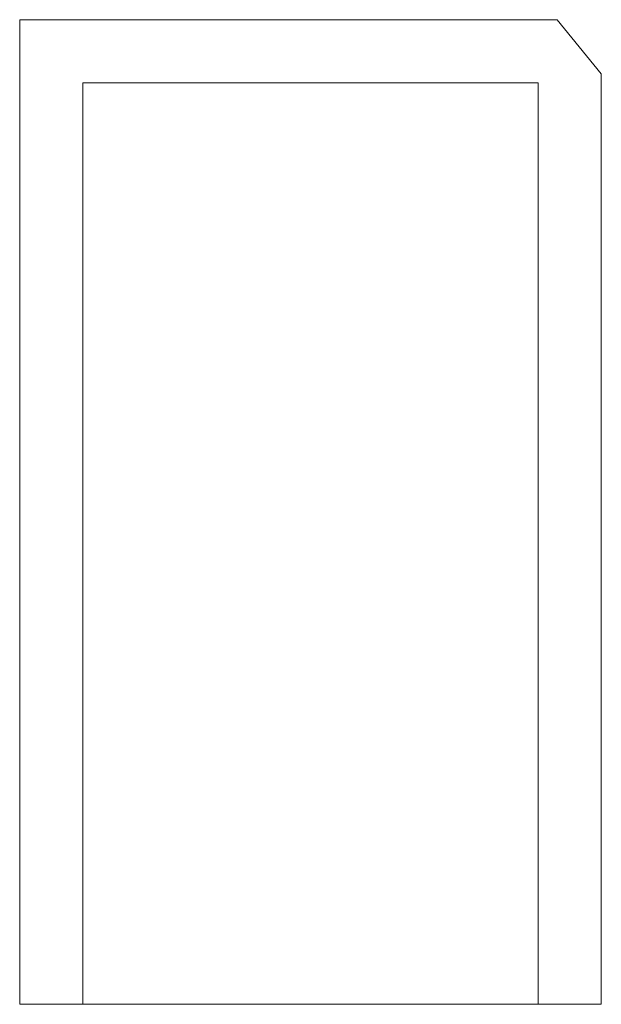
# Model space of a CAD drawing. Header units: millimetres. Extents: x 0 to 120, y 0 to 203.
import ezdxf

# ---------------------------------------------------------------- set-up
doc = ezdxf.new("R2010")
doc.units = ezdxf.units.MM

# ---------------------------------------------------------------- blocks, each defined once
blk = doc.blocks.new('RSen_56_ME_FB_SOg - tempo wall-mounted - SH_jaga - standard-285886-left')
at = {"lineweight": 18}
for p, q in [((110.91, 203.2), (0, 203.2)), ((0, 203.2), (0, 0)), ((120, 192.03), (110.91, 203.2)), ((120, 0), (120, 192.03)), ((13, 190.2), (13, 0)), ((107, 190.2), (13, 190.2)), ((107, 0), (107, 190.2)), ((0, 0), (13, 0)), ((13, 0), (107, 0)), ((107, 0), (120, 0))]:
    blk.add_line(p, q, dxfattribs=at)

msp = doc.modelspace()

# ---------------------------------------------------------------- block references
at = {"lineweight": 18}
msp.add_blockref('RSen_56_ME_FB_SOg - tempo wall-mounted - SH_jaga - standard-285886-left', (0, 0), dxfattribs=at)

doc.saveas('drawing.dxf')
